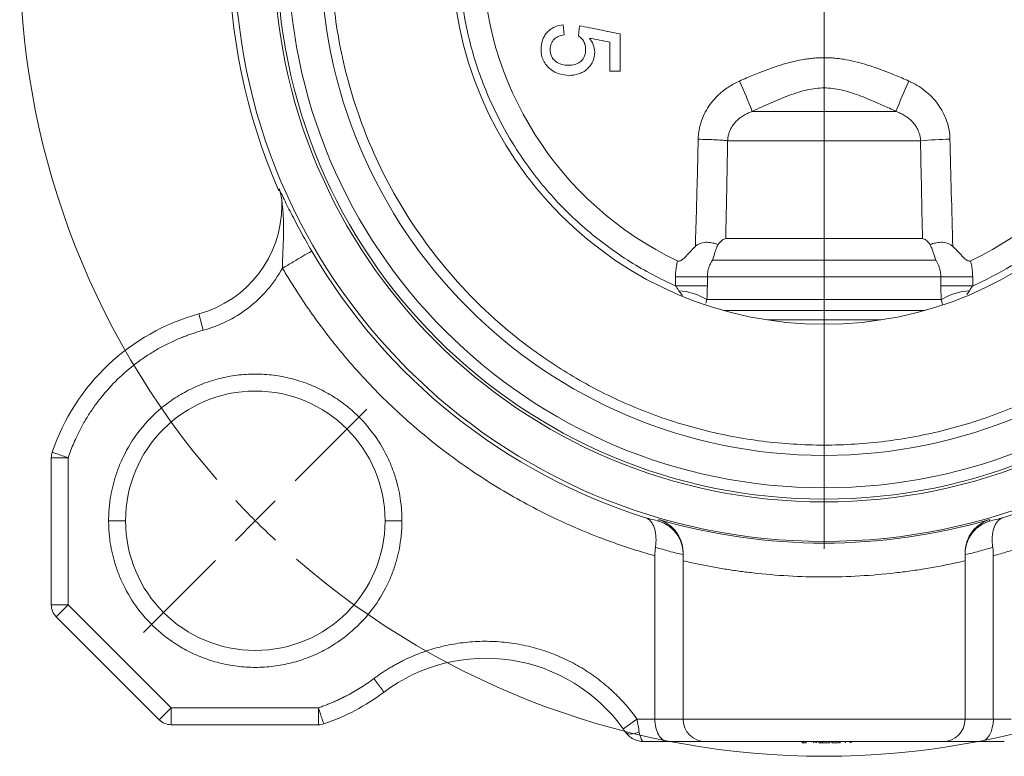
# Model space of a CAD drawing. Header units: millimetres. Extents: x 181 to 746, y 52 to 776.
# Tile 3 of 9: x 186 to 274, y 414 to 480. Entities that reach past the tile are written whole.
import ezdxf

# ---------------------------------------------------------------- set-up
doc = ezdxf.new("R2010")
doc.units = ezdxf.units.MM

# ---------------------------------------------------------------- blocks, each defined once
blk = doc.blocks.new('SW_CENTERMARKSYMBOL_2')
at = {"color": 0, "linetype": 'Continuous', "lineweight": 0}
for p, q in [((50.417, -55.417), (50.417, -103.333)), ((3.536, -97.298), (9.899, -90.934)), ((0, -100.833), (1.768, -99.066)), ((0, -100.833), (-1.768, -102.601)), ((-3.536, -104.369), (-9.899, -110.733))]:
    blk.add_line(p, q, dxfattribs=at)
for start, end in [(139.01794, 220.98206), (222.99103, 225), (225, 227.00897), (229.01794, 310.98206)]:
    blk.add_arc((50.417, -50.417), 71.3, start, end, dxfattribs=at)

msp = doc.modelspace()

# ---------------------------------------------------------------- linework, layer by layer
at = {"color": 7, "linetype": 'Continuous', "lineweight": 15}
for p, q in [((234.67, 478.41), (234.58, 479.307)), ((236.016, 479.218), (235.926, 478.32)), ((238.708, 475.179), (239.605, 475.179)), ((264.068, 471.622), (251.323, 471.622)), ((249.146, 469.024), (266.244, 469.024)), ((209.626, 463.659), (209.626, 463.628)), ((266.418, 460.354), (248.972, 460.354)), ((267.583, 458.452), (247.808, 458.452)), ((247.348, 456.952), (244.526, 456.952)), ((244.526, 456.952), (244.526, 456.163)), ((247.348, 456.952), (268.043, 456.952)), ((247.348, 456.163), (247.348, 456.952)), ((268.043, 456.952), (268.043, 456.163)), ((270.865, 456.952), (268.043, 456.952)), ((270.865, 456.163), (270.865, 456.952)), ((244.526, 456.163), (247.348, 456.163)), ((268.089, 454.938), (247.301, 454.938)), ((202.269, 453.667), (202.664, 452.22)), ((252.698, 453.137), (262.692, 453.137)), ((189.195, 427.878), (189.195, 440.929)), ((189.195, 440.929), (190.695, 440.929)), ((190.695, 440.929), (190.695, 427.878)), ((243.034, 435.449), (243.032, 435.304)), ((272.358, 435.304), (272.356, 435.449)), ((242.695, 417.756), (242.695, 432.232)), ((272.695, 417.756), (272.695, 432.232)), ((245.195, 417.756), (245.195, 431.786)), ((270.195, 417.756), (270.195, 431.786)), ((190.695, 427.878), (189.195, 427.878)), ((189.635, 426.817), (190.695, 427.878)), ((190.695, 427.878), (199.817, 418.756)), ((198.756, 417.696), (189.635, 426.817)), ((199.817, 418.756), (198.756, 417.696)), ((199.817, 418.756), (212.868, 418.756)), ((199.817, 417.256), (199.817, 418.756)), ((212.868, 418.756), (212.868, 417.256)), ((212.868, 417.256), (199.817, 417.256)), ((241.112, 417.756), (242.695, 417.756)), ((242.695, 417.756), (245.195, 417.756)), ((245.195, 417.756), (270.195, 417.756)), ((270.195, 417.756), (272.695, 417.756)), ((272.695, 417.756), (274.278, 417.756)), ((243.85, 415.756), (241.722, 415.756)), ((247.195, 415.756), (243.85, 415.756)), ((268.195, 415.756), (247.195, 415.756)), ((255.748, 415.656), (255.748, 415.756)), ((255.748, 415.656), (255.839, 415.656)), ((255.839, 415.656), (255.839, 415.756)), ((255.839, 415.656), (256.116, 415.656)), ((256.116, 415.656), (256.116, 415.756)), ((256.769, 415.656), (256.769, 415.756)), ((256.896, 415.656), (256.896, 415.756)), ((257.019, 415.656), (257.019, 415.756)), ((257.235, 415.656), (257.235, 415.756)), ((257.235, 415.656), (257.369, 415.656)), ((257.369, 415.656), (257.369, 415.756)), ((257.394, 415.656), (257.394, 415.756)), ((257.394, 415.656), (257.558, 415.656)), ((257.558, 415.656), (257.558, 415.756)), ((257.558, 415.656), (258.173, 415.656)), ((258.173, 415.656), (258.173, 415.756)), ((258.217, 415.656), (258.217, 415.756)), ((258.371, 415.656), (258.371, 415.756)), ((258.371, 415.656), (258.373, 415.656)), ((258.373, 415.656), (258.373, 415.756)), ((258.373, 415.656), (258.95, 415.656)), ((258.95, 415.656), (258.95, 415.756)), ((259.062, 415.656), (259.062, 415.756)), ((259.062, 415.656), (259.13, 415.656)), ((259.13, 415.656), (259.13, 415.756)), ((259.582, 415.656), (259.582, 415.756)), ((260.014, 415.656), (260.014, 415.756)), ((260.081, 415.656), (260.081, 415.756)), ((271.541, 415.756), (268.195, 415.756)), ((273.668, 415.756), (271.541, 415.756))]:
    msp.add_line(p, q, dxfattribs=at)
at = {"color": 8, "linetype": 'Continuous', "lineweight": 15}
for p, q in [((245.138, 455.303), (244.805, 455.728)), ((270.585, 455.728), (270.335, 455.409)), ((247.301, 454.938), (247.223, 454.614)), ((266.623, 453.987), (248.767, 453.987))]:
    msp.add_line(p, q, dxfattribs=at)
at = {"color": 7, "linetype": 'Continuous', "lineweight": 15, "flags": 128}
for points in [[(268.043, 456.163), (268.231, 456.163), (268.481, 456.163), (268.786, 456.163), (269.14, 456.163), (269.535, 456.163), (269.961, 456.163), (270.407, 456.163), (270.865, 456.163)], [(240.072, 416.626), (240.152, 416.542), (240.259, 416.48), (240.392, 416.443), (240.548, 416.43), (240.722, 416.443), (240.91, 416.48), (241.107, 416.542), (241.31, 416.626)]]:
    msp.add_lwpolyline(points, dxfattribs=at)
at = {"color": 7, "linetype": 'Continuous', "lineweight": 15}
for radius in [52.25, 48.75, 48.5, 33]:
    msp.add_circle((257.695, 485.756), radius, dxfattribs=at)
for centre, radius, start, end in [((257.695, 485.756), 30.3, 115.37794, 244.62206), ((257.695, 485.756), 30.3, 295.37794, 64.62206), ((257.695, 485.756), 52.75, 156.34188, 203.65812), ((257.695, 485.756), 47.5, 180, 360), ((257.695, 485.756), 44.625, 180, 0), ((210.879, 456.172), 43.294, 20.90828, 24.77387), ((304.511, 456.172), 43.294, 155.22613, 159.09172), ((269.339, 434.581), 34.582, 90.8057, 95.13455), ((199.632, 463.313), 10, 0, 1.98136), ((199.632, 463.313), 10, 285.28871, 0), ((257.695, 485.756), 52.587, 210.27133, 252.48157), ((257.695, 485.756), 52.587, 287.51843, 329.72867), ((244.531, 450.523), 5.212, 57.89398, 86.97914), ((270.86, 450.523), 5.212, 93.02086, 122.10602), ((207.278, 435.339), 19, 105.28871, 161.37271), ((207.278, 435.339), 11.5, 0, 180), ((190.695, 440.929), 1.5, 161.37271, 180), ((207.278, 435.339), 11.5, 180, 0), ((257.695, 485.756), 52.4, 253.75244, 286.24756), ((190.695, 427.878), 1.5, 180, 225), ((227.695, 408.152), 15, 35.59633, 126.90511), ((207.278, 435.339), 19, 288.62729, 306.90511), ((199.817, 418.756), 1.5, 225, 270), ((212.868, 418.756), 1.5, 270, 288.62729), ((247.195, 417.756), 2, 180, 270), ((268.195, 417.756), 2, 270, 0)]:
    msp.add_arc(centre, radius, start, end, dxfattribs=at)
for centre, start_param, end_param in [((243.85, 417.756), 1.570796, 3.141593), ((271.541, 417.756), 3.141593, 4.712389)]:
    msp.add_ellipse(centre, major_axis=(0, 2), ratio=0.57735, start_param=start_param, end_param=end_param, dxfattribs=at)
for points, knots in [([(270.865, 515.349), (271.991, 514.848), (273.131, 514.264), (275.409, 512.907), (276.546, 512.136), (278.777, 510.389), (279.872, 509.414), (281.97, 507.255), (282.974, 506.071), (284.837, 503.505), (285.697, 502.122), (287.219, 499.182), (287.882, 497.626), (288.963, 494.385), (289.381, 492.701), (289.943, 489.263), (290.087, 487.509), (290.087, 484.003), (289.943, 482.25), (289.381, 478.812), (288.963, 477.127), (287.882, 473.886), (287.219, 472.33), (285.697, 469.391), (284.837, 468.008), (282.974, 465.441), (281.97, 464.257), (279.872, 462.099), (278.777, 461.124), (276.546, 459.377), (275.409, 458.605), (273.131, 457.249), (271.991, 456.664), (270.865, 456.163)], [0, 0, 0, 0, 0.0625, 0.0625, 0.125, 0.125, 0.1875, 0.1875, 0.25, 0.25, 0.3125, 0.3125, 0.375, 0.375, 0.4375, 0.4375, 0.5, 0.5, 0.5625, 0.5625, 0.625, 0.625, 0.6875, 0.6875, 0.75, 0.75, 0.8125, 0.8125, 0.875, 0.875, 0.9375, 0.9375, 1, 1, 1, 1]), ([(213.986, 485.756), (213.986, 483.935), (214.099, 481.999), (214.647, 477.909), (215.082, 475.756), (216.388, 471.28), (217.259, 468.957), (219.554, 464.249), (220.98, 461.862), (224.477, 457.2), (226.549, 454.925), (230.158, 451.775), (231.444, 450.77), (234.172, 448.88), (235.614, 447.996), (238.639, 446.383), (240.221, 445.654), (243.501, 444.379), (245.198, 443.834), (248.674, 442.951), (250.453, 442.614), (254.053, 442.162), (255.874, 442.047), (259.516, 442.047), (261.338, 442.162), (264.938, 442.614), (266.716, 442.951), (270.192, 443.834), (271.889, 444.379), (275.169, 445.654), (276.752, 446.383), (279.776, 447.996), (281.219, 448.88), (283.947, 450.77), (285.232, 451.775), (288.841, 454.925), (290.914, 457.2), (294.411, 461.862), (295.836, 464.249), (298.132, 468.957), (299.003, 471.28), (300.308, 475.756), (300.743, 477.909), (301.291, 481.999), (301.404, 483.935), (301.404, 485.756)], [0, 0, 0, 0, 0.0625, 0.0625, 0.125, 0.125, 0.1875, 0.1875, 0.25, 0.25, 0.3125, 0.3125, 0.34375, 0.34375, 0.375, 0.375, 0.40625, 0.40625, 0.4375, 0.4375, 0.46875, 0.46875, 0.5, 0.5, 0.53125, 0.53125, 0.5625, 0.5625, 0.59375, 0.59375, 0.625, 0.625, 0.65625, 0.65625, 0.6875, 0.6875, 0.75, 0.75, 0.8125, 0.8125, 0.875, 0.875, 0.9375, 0.9375, 1, 1, 1, 1]), ([(244.526, 456.163), (243.16, 456.771), (241.81, 457.485), (239.193, 459.124), (237.925, 460.049), (235.519, 462.094), (234.38, 463.214), (232.275, 465.618), (231.308, 466.902), (229.579, 469.593), (228.817, 471), (227.515, 473.887), (226.976, 475.367), (226.124, 478.349), (225.811, 479.852), (225.401, 482.832), (225.304, 484.31), (225.304, 485.756)], [0, 0, 0, 0, 0.125, 0.125, 0.25, 0.25, 0.375, 0.375, 0.5, 0.5, 0.625, 0.625, 0.75, 0.75, 0.875, 0.875, 1, 1, 1, 1]), ([(234.58, 479.307), (234.309, 479.278), (234.048, 479.212), (233.677, 479.046), (233.556, 478.979), (233.335, 478.824), (233.232, 478.735), (233.048, 478.533), (232.968, 478.424), (232.83, 478.191), (232.772, 478.066), (232.641, 477.68), (232.611, 477.406), (232.605, 477.133)], [0, 0, 0, 0, 0.25, 0.25, 0.375, 0.375, 0.5, 0.5, 0.625, 0.625, 0.75, 0.75, 1, 1, 1, 1]), ([(236.016, 479.218), (236.614, 479.098), (237.81, 478.859), (239.007, 478.619), (239.605, 478.5)], [0, 0, 0, 0, 0.4999992, 1, 1, 1, 1]), ([(233.413, 477.127), (233.418, 477.294), (233.444, 477.457), (233.53, 477.692), (233.565, 477.767), (233.654, 477.907), (233.708, 477.972), (233.89, 478.139), (234.037, 478.222), (234.344, 478.342), (234.506, 478.381), (234.67, 478.41)], [0, 0, 0, 0, 0.25, 0.25, 0.375, 0.375, 0.5, 0.5, 0.75, 0.75, 1, 1, 1, 1]), ([(235.926, 478.32), (236.024, 478.253), (236.114, 478.178), (236.276, 478.008), (236.348, 477.912), (236.458, 477.705), (236.496, 477.59), (236.541, 477.359), (236.551, 477.241), (236.554, 477.123)], [0, 0, 0, 0, 0.25, 0.25, 0.5, 0.5, 0.75, 0.75, 1, 1, 1, 1]), ([(239.605, 478.5), (239.605, 477.946), (239.605, 476.839), (239.605, 475.733), (239.605, 475.179)], [0, 0, 0, 0, 0.5, 1, 1, 1, 1]), ([(238.708, 477.766), (238.406, 477.826), (237.801, 477.945), (237.197, 478.063), (236.895, 478.123)], [0, 0, 0, 0, 0.5, 1, 1, 1, 1]), ([(237.362, 476.875), (237.357, 477.102), (237.317, 477.329), (237.154, 477.747), (237.031, 477.941), (236.895, 478.123)], [0, 0, 0, 0, 0.5, 0.5, 1, 1, 1, 1]), ([(238.708, 475.179), (238.708, 475.61), (238.708, 476.473), (238.708, 477.335), (238.708, 477.766)], [0, 0, 0, 0, 0.5, 1, 1, 1, 1]), ([(232.605, 477.133), (232.613, 476.791), (232.666, 476.447), (232.883, 475.986), (232.979, 475.842), (233.198, 475.582), (233.322, 475.464), (233.455, 475.356)], [0, 0, 0, 0, 0.5, 0.5, 0.75, 0.75, 1, 1, 1, 1]), ([(235.043, 475.718), (234.84, 475.721), (234.641, 475.743), (234.254, 475.848), (234.064, 475.933), (233.743, 476.182), (233.61, 476.343), (233.446, 476.717), (233.418, 476.922), (233.413, 477.127)], [0, 0, 0, 0, 0.25, 0.25, 0.5, 0.5, 0.75, 0.75, 1, 1, 1, 1]), ([(236.554, 477.123), (236.549, 476.927), (236.53, 476.732), (236.433, 476.452), (236.389, 476.365), (236.28, 476.202), (236.214, 476.127), (236.065, 476.001), (235.982, 475.947), (235.808, 475.859), (235.717, 475.825), (235.434, 475.744), (235.239, 475.721), (235.043, 475.718)], [0, 0, 0, 0, 0.25, 0.25, 0.375, 0.375, 0.5, 0.5, 0.625, 0.625, 0.75, 0.75, 1, 1, 1, 1]), ([(235.096, 474.82), (235.381, 474.828), (235.662, 474.857), (236.067, 474.989), (236.2, 475.048), (236.447, 475.188), (236.564, 475.27), (236.78, 475.458), (236.879, 475.563), (237.052, 475.788), (237.127, 475.911), (237.308, 476.302), (237.354, 476.587), (237.362, 476.875)], [0, 0, 0, 0, 0.25, 0.25, 0.375, 0.375, 0.5, 0.5, 0.625, 0.625, 0.75, 0.75, 1, 1, 1, 1]), ([(250.189, 474.314), (250.397, 474.406), (250.804, 474.587), (251.406, 474.841), (252.112, 475.128), (252.915, 475.432), (253.842, 475.744), (254.773, 476.009), (255.573, 476.185), (256.222, 476.288), (256.713, 476.344), (257.204, 476.38), (257.532, 476.385), (257.695, 476.387)], [0, 0, 0, 0, 0.087144, 0.170385, 0.249851, 0.378544, 0.498897, 0.62345, 0.748557, 0.812085, 0.874657, 0.937491, 1, 1, 1, 1]), ([(265.201, 474.314), (264.993, 474.406), (264.586, 474.587), (263.984, 474.842), (263.277, 475.129), (262.473, 475.433), (261.546, 475.745), (260.613, 476.011), (259.811, 476.186), (259.162, 476.289), (258.673, 476.345), (258.185, 476.38), (257.858, 476.385), (257.695, 476.387)], [0, 0, 0, 0, 0.087184, 0.170461, 0.249961, 0.378802, 0.499286, 0.624078, 0.749521, 0.812809, 0.875152, 0.937737, 1, 1, 1, 1]), ([(233.455, 475.356), (233.692, 475.18), (233.952, 475.035), (234.507, 474.86), (234.802, 474.826), (235.096, 474.82)], [0, 0, 0, 0, 0.5, 0.5, 1, 1, 1, 1]), ([(246.538, 469.159), (246.54, 469.23), (246.545, 469.369), (246.562, 469.577), (246.587, 469.783), (246.631, 470.057), (246.706, 470.395), (246.867, 470.927), (247.143, 471.565), (247.586, 472.274), (248.036, 472.807), (248.437, 473.192), (248.794, 473.492), (249.212, 473.79), (249.691, 474.078), (250.024, 474.235), (250.189, 474.314)], [0, 0, 0, 0, 0.0315276, 0.0628334, 0.0939606, 0.124952, 0.1876884, 0.2495536, 0.3747362, 0.4991866, 0.6245027, 0.6873297, 0.7490785, 0.8343156, 0.9177576, 1, 1, 1, 1]), ([(268.853, 469.159), (268.84, 469.721), (268.741, 470.267), (268.466, 471.061), (268.353, 471.32), (268.095, 471.81), (267.948, 472.044), (267.622, 472.491), (267.441, 472.705), (267.049, 473.107), (266.842, 473.291), (266.19, 473.802), (265.714, 474.084), (265.201, 474.314)], [0, 0, 0, 0, 0.25, 0.25, 0.375, 0.375, 0.5, 0.5, 0.625, 0.625, 0.75, 0.75, 1, 1, 1, 1]), ([(264.068, 471.622), (263.872, 471.715), (263.491, 471.895), (262.933, 472.151), (262.29, 472.438), (261.572, 472.742), (260.759, 473.059), (259.978, 473.327), (259.203, 473.54), (258.45, 473.679), (257.944, 473.712), (257.448, 473.712), (256.941, 473.679), (256.189, 473.541), (255.415, 473.328), (254.635, 473.061), (253.823, 472.744), (253.012, 472.4), (252.17, 472.022), (251.613, 471.759), (251.323, 471.622)], [0, 0, 0, 0, 0.048003, 0.093388, 0.136187, 0.204428, 0.266434, 0.330181, 0.388031, 0.445027, 0.499852, 0.500001, 0.554908, 0.611965, 0.669634, 0.733168, 0.795188, 0.863457, 0.928783, 1, 1, 1, 1]), ([(251.323, 471.622), (251.252, 471.596), (251.111, 471.544), (250.906, 471.453), (250.708, 471.352), (250.451, 471.203), (250.148, 470.986), (249.821, 470.674), (249.545, 470.317), (249.354, 469.958), (249.236, 469.625), (249.167, 469.327), (249.153, 469.125), (249.146, 469.024)], [0, 0, 0, 0, 0.063939, 0.127048, 0.189403, 0.251073, 0.377396, 0.500826, 0.626846, 0.750398, 0.834382, 0.917582, 1, 1, 1, 1]), ([(266.244, 469.024), (266.242, 469.075), (266.236, 469.175), (266.217, 469.326), (266.188, 469.476), (266.15, 469.624), (266.103, 469.77), (266.011, 470.006), (265.842, 470.321), (265.565, 470.68), (265.236, 470.991), (264.872, 471.249), (264.48, 471.463), (264.206, 471.569), (264.068, 471.622)], [0, 0, 0, 0, 0.0412326, 0.0826617, 0.1242873, 0.1661094, 0.2081281, 0.2503443, 0.3746666, 0.5014919, 0.6250077, 0.7514234, 0.8742237, 1, 1, 1, 1]), ([(246.283, 459.647), (246.295, 460.051), (246.319, 460.843), (246.366, 462.427), (246.421, 464.401), (246.473, 466.392), (246.511, 467.978), (246.529, 468.772), (246.538, 469.159)], [0, 0, 0, 0, 0.12741, 0.249994, 0.499989, 0.749994, 0.877745, 1, 1, 1, 1]), ([(249.146, 469.024), (249.033, 469.037), (248.886, 469.051), (248.525, 469.078), (248.313, 469.091), (247.844, 469.115), (247.588, 469.127), (247.064, 469.146), (246.797, 469.153), (246.538, 469.159)], [0, 0, 0, 0, 0.25, 0.25, 0.5, 0.5, 0.75, 0.75, 1, 1, 1, 1]), ([(249.146, 469.024), (249.134, 468.307), (249.109, 466.868), (249.066, 464.706), (249.021, 462.533), (248.989, 461.082), (248.972, 460.354)], [0, 0, 0, 0, 0.248134, 0.497508, 0.748128, 1, 1, 1, 1]), ([(209.378, 464.751), (209.378, 464.761), (209.389, 464.745), (209.431, 464.669), (209.461, 464.609), (209.532, 464.465), (209.573, 464.38), (209.662, 464.196), (209.71, 464.097), (209.86, 463.788), (209.969, 463.564), (210.202, 463.092), (210.326, 462.845), (210.712, 462.086), (210.992, 461.551), (211.61, 460.414), (211.935, 459.836), (212.279, 459.248)], [0, 0, 0, 0, 0.0625, 0.0625, 0.125, 0.125, 0.1875, 0.1875, 0.25, 0.25, 0.375, 0.375, 0.5, 0.5, 0.75, 0.75, 1, 1, 1, 1]), ([(209.378, 464.751), (209.378, 464.724), (209.379, 464.668), (209.379, 464.616), (209.379, 464.589)], [0, 0, 0, 0, 0.491731, 1, 1, 1, 1]), ([(209.674, 463.313), (209.669, 463.357), (209.66, 463.436), (209.647, 463.53), (209.638, 463.594), (209.631, 463.637), (209.626, 463.667), (209.626, 463.661), (209.626, 463.659)], [0, 0, 0, 0, 0.276735, 0.500288, 0.636556, 0.750769, 0.880987, 1, 1, 1, 1]), ([(209.689, 457.736), (209.688, 457.811), (209.688, 457.966), (209.692, 458.205), (209.698, 458.482), (209.708, 458.802), (209.727, 459.274), (209.752, 459.864), (209.776, 460.565), (209.784, 461.147), (209.78, 461.611), (209.769, 462.073), (209.749, 462.479), (209.723, 462.819), (209.708, 462.992), (209.692, 463.156), (209.68, 463.264), (209.674, 463.313)], [0, 0, 0, 0, 0.0395832, 0.0813582, 0.1252608, 0.1855065, 0.2500126, 0.3747885, 0.4997225, 0.6247854, 0.6873172, 0.7498562, 0.874876, 0.9082762, 0.9374363, 0.971454, 1, 1, 1, 1]), ([(248.294, 459.836), (248.156, 459.881), (248.007, 459.925), (247.684, 459.994), (247.509, 460.021), (247.149, 460.03), (246.957, 460.01), (246.686, 459.917), (246.596, 459.875), (246.432, 459.774), (246.355, 459.714), (246.283, 459.647)], [0, 0, 0, 0, 0.25, 0.25, 0.5, 0.5, 0.75, 0.75, 0.875, 0.875, 1, 1, 1, 1]), ([(248.294, 459.836), (248.416, 459.978), (248.537, 460.105), (248.713, 460.247), (248.769, 460.286), (248.877, 460.339), (248.927, 460.354), (248.972, 460.354)], [0, 0, 0, 0, 0.5, 0.5, 0.75, 0.75, 1, 1, 1, 1]), ([(266.418, 460.354), (266.463, 460.354), (266.513, 460.34), (266.62, 460.286), (266.678, 460.247), (266.852, 460.106), (266.974, 459.979), (267.097, 459.836)], [0, 0, 0, 0, 0.25, 0.25, 0.5, 0.5, 1, 1, 1, 1]), ([(269.108, 459.647), (269.036, 459.714), (268.959, 459.774), (268.794, 459.875), (268.705, 459.917), (268.433, 460.01), (268.242, 460.03), (267.881, 460.021), (267.706, 459.994), (267.384, 459.925), (267.235, 459.881), (267.097, 459.836)], [0, 0, 0, 0, 0.125, 0.125, 0.25, 0.25, 0.5, 0.5, 0.75, 0.75, 1, 1, 1, 1]), ([(212.279, 459.248), (212.272, 459.244), (212.211, 459.208), (211.951, 459.056), (211.752, 458.94), (211.249, 458.646), (210.946, 458.469), (210.316, 458.102), (209.991, 457.912), (209.689, 457.736)], [0, 0, 0, 0, 0.25, 0.25, 0.5, 0.5, 0.75, 0.75, 1, 1, 1, 1]), ([(244.709, 458.38), (244.749, 458.361), (244.794, 458.354), (244.881, 458.361), (244.924, 458.374), (245.043, 458.428), (245.114, 458.481), (245.313, 458.648), (245.432, 458.776), (245.791, 459.155), (246.028, 459.409), (246.283, 459.647)], [0, 0, 0, 0, 0.0625, 0.0625, 0.125, 0.125, 0.25, 0.25, 0.5, 0.5, 1, 1, 1, 1]), ([(248.294, 459.836), (248.262, 459.76), (248.199, 459.604), (248.109, 459.369), (248.011, 459.1), (247.908, 458.793), (247.842, 458.569), (247.808, 458.452)], [0, 0, 0, 0, 0.160497, 0.327111, 0.500038, 0.738863, 1, 1, 1, 1]), ([(267.583, 458.452), (267.566, 458.511), (267.534, 458.622), (267.481, 458.793), (267.426, 458.961), (267.345, 459.197), (267.239, 459.486), (267.142, 459.724), (267.097, 459.836)], [0, 0, 0, 0, 0.131088, 0.25002, 0.378669, 0.50004, 0.764298, 1, 1, 1, 1]), ([(270.681, 458.38), (270.641, 458.361), (270.597, 458.354), (270.509, 458.361), (270.467, 458.374), (270.347, 458.428), (270.277, 458.481), (270.078, 458.648), (269.958, 458.776), (269.6, 459.155), (269.363, 459.409), (269.108, 459.647)], [0, 0, 0, 0, 0.0625, 0.0625, 0.125, 0.125, 0.25, 0.25, 0.5, 0.5, 1, 1, 1, 1]), ([(244.526, 456.952), (244.527, 457.033), (244.529, 457.193), (244.544, 457.433), (244.57, 457.672), (244.606, 457.909), (244.651, 458.146), (244.69, 458.302), (244.709, 458.38)], [0, 0, 0, 0, 0.167008, 0.333476, 0.499705, 0.666001, 0.832665, 1, 1, 1, 1]), ([(247.808, 458.452), (247.779, 458.408), (247.722, 458.319), (247.646, 458.18), (247.577, 458.037), (247.517, 457.89), (247.454, 457.706), (247.397, 457.483), (247.355, 457.219), (247.35, 457.041), (247.348, 456.952)], [0, 0, 0, 0, 0.099812, 0.199618, 0.299383, 0.399067, 0.498629, 0.665759, 0.832966, 1, 1, 1, 1]), ([(268.043, 456.952), (268.042, 457.005), (268.04, 457.111), (268.025, 457.269), (268.002, 457.427), (267.969, 457.582), (267.917, 457.77), (267.838, 457.986), (267.724, 458.227), (267.63, 458.377), (267.583, 458.452)], [0, 0, 0, 0, 0.099539, 0.199175, 0.298853, 0.398522, 0.498129, 0.665213, 0.832564, 1, 1, 1, 1]), ([(270.681, 458.38), (270.701, 458.302), (270.739, 458.146), (270.785, 457.91), (270.821, 457.672), (270.846, 457.433), (270.862, 457.193), (270.864, 457.033), (270.865, 456.952)], [0, 0, 0, 0, 0.167325, 0.333983, 0.500277, 0.666508, 0.832982, 1, 1, 1, 1]), ([(209.689, 457.736), (209.309, 457.05), (208.855, 456.399), (207.827, 455.207), (207.253, 454.666), (206.025, 453.723), (205.372, 453.32), (204.032, 452.662), (203.346, 452.407), (202.664, 452.22)], [0, 0, 0, 0, 0.25, 0.25, 0.5, 0.5, 0.75, 0.75, 1, 1, 1, 1]), ([(242.695, 432.232), (242.454, 432.301), (241.972, 432.438), (241.253, 432.656), (240.537, 432.883), (239.824, 433.12), (239.114, 433.366), (238.408, 433.622), (237.107, 434.113), (235.232, 434.888), (232.811, 436.027), (230.44, 437.286), (227.349, 439.124), (223.652, 441.704), (220.223, 444.631), (217.665, 447.158), (215.85, 449.134), (214.138, 451.188), (212.803, 452.956), (211.79, 454.401), (211.062, 455.495), (210.359, 456.605), (209.912, 457.359), (209.689, 457.736)], [0, 0, 0, 0, 0.017584, 0.03516, 0.052731, 0.070302, 0.087875, 0.105453, 0.123039, 0.185402, 0.247776, 0.310719, 0.373674, 0.500115, 0.626541, 0.689461, 0.752394, 0.814721, 0.87706, 0.907801, 0.938527, 0.969254, 1, 1, 1, 1]), ([(305.702, 457.736), (305.575, 457.52), (305.321, 457.088), (304.929, 456.448), (304.529, 455.813), (304.12, 455.183), (303.703, 454.559), (303.277, 453.94), (302.475, 452.807), (301.253, 451.189), (299.54, 449.134), (297.725, 447.158), (295.167, 444.631), (291.739, 441.704), (288.042, 439.124), (284.95, 437.286), (282.58, 436.027), (280.159, 434.888), (278.11, 434.042), (276.455, 433.426), (275.212, 432.997), (273.959, 432.596), (273.117, 432.354), (272.695, 432.232)], [0, 0, 0, 0, 0.0175696, 0.0351317, 0.0526896, 0.0702463, 0.0878051, 0.1053693, 0.122942, 0.1852684, 0.2476074, 0.3105278, 0.3734611, 0.4998872, 0.6263281, 0.6892704, 0.7522255, 0.8145876, 0.8769624, 0.9077281, 0.9384781, 0.9692296, 1, 1, 1, 1]), ([(244.805, 455.728), (244.788, 455.761), (244.75, 455.83), (244.685, 455.935), (244.61, 456.048), (244.554, 456.124), (244.526, 456.163)], [0, 0, 0, 0, 0.218894, 0.458414, 0.718745, 1, 1, 1, 1]), ([(268.089, 454.938), (268.084, 455.004), (268.075, 455.135), (268.063, 455.335), (268.054, 455.538), (268.048, 455.744), (268.043, 455.952), (268.043, 456.092), (268.043, 456.163)], [0, 0, 0, 0, 0.163127, 0.327324, 0.492855, 0.659979, 0.828946, 1, 1, 1, 1]), ([(270.865, 456.163), (270.809, 456.087), (270.708, 455.946), (270.623, 455.796), (270.585, 455.728)], [0, 0, 0, 0, 0.542571, 1, 1, 1, 1]), ([(202.664, 452.22), (202.53, 452.183), (202.263, 452.107), (201.865, 451.983), (201.47, 451.849), (201.078, 451.706), (200.489, 451.475), (199.711, 451.131), (198.759, 450.638), (197.833, 450.085), (196.638, 449.266), (195.239, 448.102), (193.996, 446.773), (193.108, 445.627), (192.502, 444.736), (191.955, 443.814), (191.524, 442.975), (191.187, 442.229), (190.925, 441.585), (190.772, 441.148), (190.695, 440.929)], [0, 0, 0, 0, 0.024357, 0.048696, 0.07303, 0.097374, 0.121741, 0.183976, 0.246241, 0.309435, 0.372662, 0.500003, 0.627343, 0.690538, 0.753764, 0.815998, 0.878264, 0.918846, 0.959404, 1, 1, 1, 1]), ([(194.278, 435.339), (194.279, 435.455), (194.281, 435.686), (194.295, 436.032), (194.318, 436.377), (194.351, 436.721), (194.417, 437.275), (194.548, 438.032), (194.797, 439.023), (195.137, 440.03), (195.761, 441.459), (196.86, 443.26), (198.378, 444.894), (199.875, 446.059), (201.16, 446.844), (202.569, 447.49), (204.078, 447.973), (205.66, 448.272), (207.278, 448.373), (208.897, 448.272), (210.479, 447.973), (211.988, 447.49), (213.397, 446.844), (214.682, 446.059), (216.179, 444.894), (217.697, 443.26), (218.796, 441.459), (219.42, 440.03), (219.76, 439.023), (220.009, 438.033), (220.153, 437.199), (220.231, 436.492), (220.271, 435.916), (220.276, 435.532), (220.278, 435.339)], [0, 0, 0, 0, 0.008486, 0.016964, 0.02544, 0.03392, 0.04241, 0.066394, 0.090391, 0.117422, 0.144466, 0.204869, 0.271564, 0.30715, 0.344022, 0.38199, 0.420825, 0.46026, 0.500001, 0.539743, 0.579177, 0.618012, 0.65598, 0.692852, 0.728438, 0.795133, 0.855536, 0.882568, 0.909612, 0.933596, 0.957593, 0.97173, 0.985857, 1, 1, 1, 1]), ([(190.695, 440.929), (190.528, 440.986), (190.347, 441.047), (189.997, 441.165), (189.829, 441.221), (189.551, 441.315), (189.443, 441.351), (189.304, 441.398), (189.274, 441.408), (189.274, 441.408)], [0, 0, 0, 0, 0.25, 0.25, 0.5, 0.5, 0.75, 0.75, 1, 1, 1, 1]), ([(243.032, 435.304), (242.836, 435.354), (242.447, 435.451), (242.058, 435.557), (241.866, 435.609)], [0, 0, 0, 0, 0.5048779, 1, 1, 1, 1]), ([(242.748, 432.979), (242.753, 433.021), (242.765, 433.105), (242.778, 433.23), (242.788, 433.354), (242.797, 433.517), (242.799, 433.717), (242.786, 434.023), (242.737, 434.379), (242.633, 434.75), (242.489, 435.062), (242.349, 435.259), (242.217, 435.397), (242.106, 435.487), (241.982, 435.562), (241.901, 435.594), (241.866, 435.609)], [0, 0, 0, 0, 0.030748, 0.061833, 0.093244, 0.12497, 0.186574, 0.250126, 0.374938, 0.500236, 0.624967, 0.750257, 0.79422, 0.87497, 0.944932, 1, 1, 1, 1]), ([(273.524, 435.609), (273.332, 435.557), (272.944, 435.451), (272.555, 435.354), (272.358, 435.304)], [0, 0, 0, 0, 0.495122, 1, 1, 1, 1]), ([(272.643, 432.979), (272.637, 433.021), (272.625, 433.105), (272.612, 433.23), (272.602, 433.355), (272.593, 433.517), (272.591, 433.717), (272.605, 434.023), (272.654, 434.379), (272.758, 434.75), (272.902, 435.062), (273.051, 435.271), (273.184, 435.406), (273.294, 435.493), (273.407, 435.562), (273.488, 435.594), (273.524, 435.609)], [0, 0, 0, 0, 0.030795, 0.061896, 0.093292, 0.124969, 0.186619, 0.250124, 0.374935, 0.500233, 0.624963, 0.750252, 0.812708, 0.874971, 0.942736, 1, 1, 1, 1]), ([(220.278, 435.339), (220.278, 435.224), (220.276, 434.993), (220.262, 434.647), (220.239, 434.302), (220.206, 433.958), (220.14, 433.404), (220.009, 432.647), (219.76, 431.656), (219.42, 430.649), (218.796, 429.22), (217.697, 427.419), (216.179, 425.785), (214.682, 424.62), (213.397, 423.835), (211.988, 423.189), (210.479, 422.706), (208.897, 422.407), (207.278, 422.306), (205.66, 422.407), (204.078, 422.706), (202.569, 423.189), (201.16, 423.835), (199.875, 424.62), (198.378, 425.785), (196.86, 427.419), (195.761, 429.22), (195.137, 430.648), (194.797, 431.656), (194.548, 432.646), (194.404, 433.48), (194.326, 434.187), (194.286, 434.762), (194.281, 435.147), (194.278, 435.339)], [0, 0, 0, 0, 0.008486, 0.016964, 0.02544, 0.03392, 0.04241, 0.066394, 0.090391, 0.117422, 0.144466, 0.204869, 0.271564, 0.30715, 0.344022, 0.38199, 0.420825, 0.46026, 0.500001, 0.539743, 0.579177, 0.618012, 0.65598, 0.692852, 0.728438, 0.795133, 0.855536, 0.882568, 0.909612, 0.933596, 0.957593, 0.97173, 0.985857, 1, 1, 1, 1]), ([(195.778, 435.339), (195.778, 435.339), (195.746, 435.339), (195.6, 435.339), (195.486, 435.339), (195.193, 435.339), (195.015, 435.339), (194.646, 435.339), (194.455, 435.339), (194.278, 435.339)], [0, 0, 0, 0, 0.25, 0.25, 0.5, 0.5, 0.75, 0.75, 1, 1, 1, 1]), ([(218.778, 435.339), (218.778, 435.339), (218.811, 435.339), (218.957, 435.339), (219.071, 435.339), (219.364, 435.339), (219.542, 435.339), (219.911, 435.339), (220.102, 435.339), (220.278, 435.339)], [0, 0, 0, 0, 0.25, 0.25, 0.5, 0.5, 0.75, 0.75, 1, 1, 1, 1]), ([(245.195, 432.406), (245.194, 432.458), (245.193, 432.565), (245.18, 432.725), (245.158, 432.887), (245.127, 433.049), (245.087, 433.211), (245.008, 433.468), (244.858, 433.82), (244.597, 434.231), (244.272, 434.598), (243.991, 434.827), (243.725, 435.003), (243.508, 435.123), (243.252, 435.234), (243.1, 435.282), (243.032, 435.304)], [0, 0, 0, 0, 0.040158, 0.080969, 0.122395, 0.164393, 0.206917, 0.249915, 0.369889, 0.499689, 0.624717, 0.749418, 0.781233, 0.874783, 0.94392, 1, 1, 1, 1]), ([(245.195, 432.503), (245.195, 432.551), (245.193, 432.648), (245.182, 432.793), (245.165, 432.938), (245.134, 433.125), (245.079, 433.353), (244.964, 433.694), (244.773, 434.082), (244.493, 434.478), (244.171, 434.811), (243.877, 435.039), (243.628, 435.192), (243.431, 435.296), (243.233, 435.382), (243.097, 435.428), (243.034, 435.449)], [0, 0, 0, 0, 0.030339, 0.061284, 0.092855, 0.125071, 0.186122, 0.250539, 0.375099, 0.500416, 0.62474, 0.749271, 0.812017, 0.874672, 0.942188, 1, 1, 1, 1]), ([(270.195, 432.503), (270.196, 432.551), (270.197, 432.648), (270.208, 432.792), (270.225, 432.938), (270.257, 433.125), (270.312, 433.353), (270.427, 433.694), (270.617, 434.082), (270.898, 434.478), (271.219, 434.811), (271.513, 435.039), (271.762, 435.192), (271.961, 435.296), (272.159, 435.383), (272.294, 435.428), (272.356, 435.449)], [0, 0, 0, 0, 0.030248, 0.061161, 0.092762, 0.125071, 0.186016, 0.250538, 0.375099, 0.500416, 0.62474, 0.749271, 0.812018, 0.874672, 0.943159, 1, 1, 1, 1]), ([(270.195, 432.406), (270.196, 432.458), (270.198, 432.565), (270.211, 432.726), (270.232, 432.887), (270.263, 433.049), (270.303, 433.211), (270.382, 433.468), (270.533, 433.82), (270.793, 434.232), (271.119, 434.598), (271.431, 434.852), (271.7, 435.023), (271.912, 435.135), (272.131, 435.231), (272.283, 435.28), (272.358, 435.304)], [0, 0, 0, 0, 0.040215, 0.081069, 0.122521, 0.164525, 0.207032, 0.249989, 0.370026, 0.499804, 0.624755, 0.749507, 0.812675, 0.87482, 0.937554, 1, 1, 1, 1]), ([(245.195, 432.325), (244.99, 432.375), (244.581, 432.476), (243.968, 432.637), (243.357, 432.803), (242.951, 432.921), (242.748, 432.979)], [0, 0, 0, 0, 0.250857, 0.501136, 0.750847, 1, 1, 1, 1]), ([(272.643, 432.979), (272.44, 432.921), (272.033, 432.803), (271.422, 432.637), (270.81, 432.476), (270.4, 432.375), (270.195, 432.325)], [0, 0, 0, 0, 0.249153, 0.498864, 0.749143, 1, 1, 1, 1]), ([(270.195, 431.786), (269.968, 431.734), (269.514, 431.631), (268.831, 431.486), (268.146, 431.35), (267.46, 431.223), (266.772, 431.104), (266.083, 430.994), (265.392, 430.893), (264.7, 430.8), (263.191, 430.618), (260.858, 430.417), (257.695, 430.327), (254.533, 430.417), (252.014, 430.634), (250.136, 430.87), (248.893, 431.056), (247.655, 431.27), (246.422, 431.51), (245.604, 431.694), (245.195, 431.786)], [0, 0, 0, 0, 0.027708, 0.055401, 0.083083, 0.11076, 0.138435, 0.166112, 0.193797, 0.221493, 0.249205, 0.374593, 0.500002, 0.625389, 0.750799, 0.800661, 0.850487, 0.900301, 0.950131, 1, 1, 1, 1]), ([(217.787, 421.346), (217.89, 421.422), (218.095, 421.574), (218.408, 421.792), (218.726, 422.003), (219.049, 422.207), (219.376, 422.403), (219.708, 422.592), (220.045, 422.773), (220.754, 423.134), (221.865, 423.617), (223.163, 424.034), (224.233, 424.292), (225.342, 424.501), (226.76, 424.655), (228.484, 424.663), (230.21, 424.49), (231.907, 424.137), (233.549, 423.61), (234.855, 423.037), (235.85, 422.504), (236.793, 421.936), (237.905, 421.148), (238.916, 420.27), (239.657, 419.526), (240.17, 418.96), (240.659, 418.372), (240.961, 417.962), (241.112, 417.756)], [0, 0, 0, 0, 0.014559, 0.029096, 0.043617, 0.058131, 0.072646, 0.087169, 0.101708, 0.116272, 0.177974, 0.239695, 0.271618, 0.303561, 0.368446, 0.434044, 0.500004, 0.565964, 0.631562, 0.696447, 0.728369, 0.760312, 0.822014, 0.883736, 0.91283, 0.941863, 0.970899, 1, 1, 1, 1]), ([(212.868, 418.756), (212.994, 418.8), (213.245, 418.886), (213.619, 419.027), (213.989, 419.175), (214.355, 419.332), (214.717, 419.498), (215.077, 419.671), (215.521, 419.899), (216.044, 420.188), (216.641, 420.549), (217.224, 420.933), (217.599, 421.208), (217.787, 421.346)], [0, 0, 0, 0, 0.071512, 0.142935, 0.214305, 0.285661, 0.357039, 0.428477, 0.500011, 0.625091, 0.749983, 0.874886, 1, 1, 1, 1]), ([(218.688, 420.146), (218.688, 420.146), (218.668, 420.172), (218.581, 420.289), (218.512, 420.381), (218.336, 420.615), (218.23, 420.757), (218.008, 421.052), (217.893, 421.205), (217.787, 421.346)], [0, 0, 0, 0, 0.25, 0.25, 0.5, 0.5, 0.75, 0.75, 1, 1, 1, 1]), ([(213.347, 417.335), (213.347, 417.335), (213.337, 417.365), (213.29, 417.504), (213.254, 417.612), (213.16, 417.89), (213.104, 418.058), (212.986, 418.408), (212.925, 418.589), (212.868, 418.756)], [0, 0, 0, 0, 0.25, 0.25, 0.5, 0.5, 0.75, 0.75, 1, 1, 1, 1]), ([(241.112, 417.756), (240.968, 417.653), (240.813, 417.542), (240.513, 417.327), (240.369, 417.224), (240.13, 417.054), (240.037, 416.987), (239.918, 416.902), (239.892, 416.883), (239.892, 416.883)], [0, 0, 0, 0, 0.25, 0.25, 0.5, 0.5, 0.75, 0.75, 1, 1, 1, 1]), ([(241.112, 417.756), (241.147, 417.56), (241.181, 417.366), (241.248, 416.985), (241.28, 416.799), (241.31, 416.626)], [0, 0, 0, 0, 0.5, 0.5, 1, 1, 1, 1]), ([(241.722, 415.756), (241.399, 415.756), (241.076, 415.836), (240.503, 416.138), (240.255, 416.359), (240.072, 416.626)], [0, 0, 0, 0, 0.5, 0.5, 1, 1, 1, 1]), ([(241.31, 416.626), (241.355, 416.359), (241.418, 416.138), (241.561, 415.836), (241.641, 415.756), (241.722, 415.756)], [0, 0, 0, 0, 0.5, 0.5, 1, 1, 1, 1])]:
    msp.add_open_spline(points, degree=3, knots=knots, dxfattribs=at)
for points in [[(266.244, 469.024), (266.293, 466.132), (266.352, 463.241), (266.418, 460.354)], [(269.108, 459.647), (269.011, 462.814), (268.923, 465.986), (268.853, 469.159)], [(209.378, 464.751), (209.527, 464.409), (209.613, 464.032), (209.626, 463.659)], [(209.674, 463.313), (209.646, 463.313), (209.632, 463.313), (209.632, 463.313)], [(247.301, 454.938), (247.332, 455.337), (247.348, 455.746), (247.348, 456.163)], [(242.748, 432.979), (242.712, 432.736), (242.695, 432.486), (242.695, 432.232)], [(272.695, 432.232), (272.695, 432.486), (272.678, 432.736), (272.643, 432.979)], [(245.195, 431.786), (245.195, 432.028), (245.195, 432.267), (245.195, 432.503)], [(270.195, 432.503), (270.195, 432.267), (270.195, 432.028), (270.195, 431.786)], [(240.072, 416.626), (240.018, 416.705), (239.956, 416.794), (239.892, 416.883)]]:
    msp.add_open_spline(points, degree=3, dxfattribs=at)
at = {"color": 8, "linetype": 'Continuous', "lineweight": 15}
msp.add_open_spline([(268.177, 454.5), (268.177, 454.529), (268.177, 454.628), (268.125, 454.81), (268.089, 454.938)], degree=3, knots=[0, 0, 0, 0, 0.298646, 1, 1, 1, 1], dxfattribs=at)

# ---------------------------------------------------------------- block references
at = {"color": 7, "linetype": 'Continuous', "lineweight": 0}
msp.add_blockref('SW_CENTERMARKSYMBOL_2', (207.278, 536.173), dxfattribs=at)

doc.saveas('drawing.dxf')
